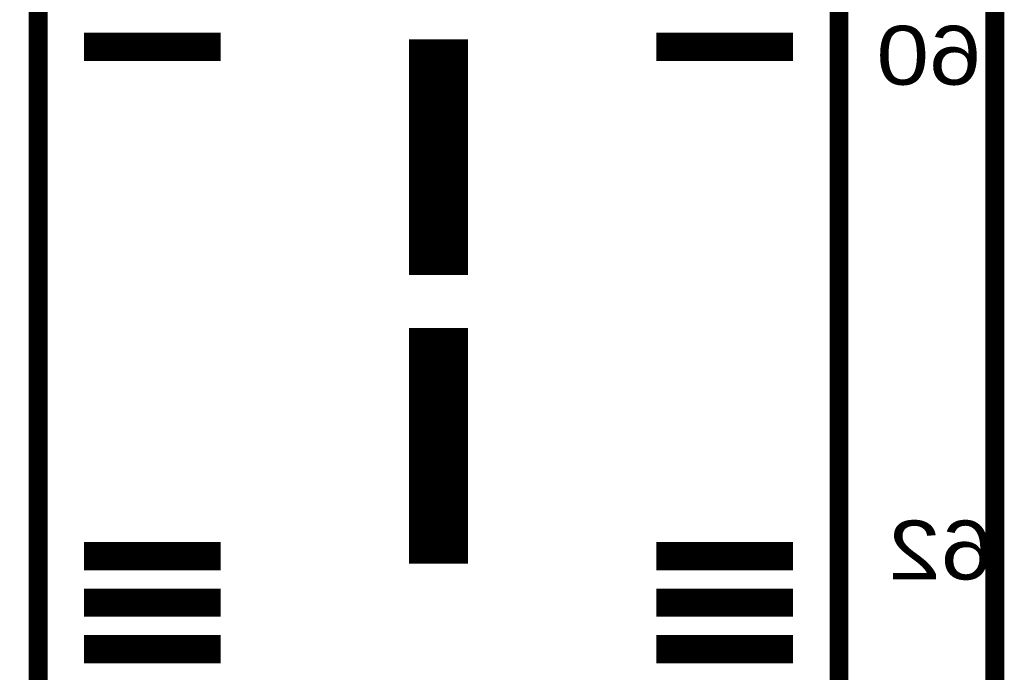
# Model space of a CAD drawing. Extents: x -28 to 78, y -35 to 66.
# Tile 26 of 31: x 48 to 59, y 29 to 36. Entities that reach past the tile are written whole.
import ezdxf

# ---------------------------------------------------------------- set-up
doc = ezdxf.new("R2010")
doc.units = 0
for name, color, linetype in [('BG_OUTLINE', 2, 'CONTINUOUS'), ('PG_SILKSCREEN_BOTTOM', 5, 'CONTINUOUS'), ('PIN_BOTTOM', 6, 'CONTINUOUS')]:
    doc.layers.add(name, color=color, linetype=linetype)

msp = doc.modelspace()

# ---------------------------------------------------------------- linework, layer by layer
at = {"layer": 'BG_OUTLINE', "const_width": 0.2032}
msp.add_lwpolyline([(0.000015, 0), (33.500017, 0), (33.500017, 10.499999), (58.500018, 10.499999), (58.500018, 55.499998), (33.500017, 55.499998), (33.500017, 66), (0.000015, 66)], close=True, dxfattribs=at)
at = {"layer": 'PG_SILKSCREEN_BOTTOM', "const_width": 0.2032}
msp.add_lwpolyline([(48.182017, 53.574), (48.182017, 12.426), (55.040017, 12.426), (56.818017, 14.204), (56.818017, 51.796), (55.040017, 53.574)], close=True, dxfattribs=at)
at = {"layer": 'PIN_BOTTOM', "const_width": 0.01}
for points in [[(48.682318, 35.598301), (48.682318, 35.893098), (50.145516, 35.893098), (50.145516, 35.598301)], [(54.854518, 35.598301), (54.854518, 35.893098), (56.317716, 35.893098), (56.317716, 35.598301)], [(52.187518, 33.290802), (52.187518, 35.8208), (52.812516, 35.8208), (52.812516, 33.290802)], [(52.187518, 30.179201), (52.187518, 32.709198), (52.812516, 32.709198), (52.812516, 30.179201)], [(48.682318, 30.106902), (48.682318, 30.401699), (50.145516, 30.401699), (50.145516, 30.106902)], [(54.854518, 30.106902), (54.854518, 30.401699), (56.317716, 30.401699), (56.317716, 30.106902)], [(48.682318, 29.606502), (48.682318, 29.901299), (50.145516, 29.901299), (50.145516, 29.606502)], [(54.854518, 29.606502), (54.854518, 29.901299), (56.317716, 29.901299), (56.317716, 29.606502)], [(48.682318, 29.106101), (48.682318, 29.400899), (50.145516, 29.400899), (50.145516, 29.106101)], [(54.854518, 29.106101), (54.854518, 29.400899), (56.317716, 29.400899), (56.317716, 29.106101)]]:
    msp.add_lwpolyline(points, close=True, dxfattribs=at)
for points in [[(48.682318, 35.889928), (50.145516, 35.889928)], [(54.854518, 35.889928), (56.317716, 35.889928)], [(48.682318, 35.879928), (50.145516, 35.879928)], [(48.682318, 35.869928), (50.145516, 35.869928)], [(48.682318, 35.859928), (50.145516, 35.859928)], [(48.682318, 35.849928), (50.145516, 35.849928)], [(48.682318, 35.839928), (50.145516, 35.839928)], [(48.682318, 35.829928), (50.145516, 35.829928)], [(48.682318, 35.819928), (50.145516, 35.819928)], [(48.682318, 35.809928), (50.145516, 35.809928)], [(48.682318, 35.799928), (50.145516, 35.799928)], [(48.682318, 35.789928), (50.145516, 35.789928)], [(52.187518, 35.819928), (52.812516, 35.819928)], [(52.187518, 35.809928), (52.812516, 35.809928)], [(52.187518, 35.799928), (52.812516, 35.799928)], [(52.187518, 35.789928), (52.812516, 35.789928)], [(54.854518, 35.879928), (56.317716, 35.879928)], [(54.854518, 35.869928), (56.317716, 35.869928)], [(54.854518, 35.859928), (56.317716, 35.859928)], [(54.854518, 35.849928), (56.317716, 35.849928)], [(54.854518, 35.839928), (56.317716, 35.839928)], [(54.854518, 35.829928), (56.317716, 35.829928)], [(54.854518, 35.819928), (56.317716, 35.819928)], [(54.854518, 35.809928), (56.317716, 35.809928)], [(54.854518, 35.799928), (56.317716, 35.799928)], [(54.854518, 35.789928), (56.317716, 35.789928)], [(48.682318, 35.779928), (50.145516, 35.779928)], [(48.682318, 35.769928), (50.145516, 35.769928)], [(48.682318, 35.759928), (50.145516, 35.759928)], [(48.682318, 35.749928), (50.145516, 35.749928)], [(48.682318, 35.739929), (50.145516, 35.739929)], [(48.682318, 35.729929), (50.145516, 35.729929)], [(48.682318, 35.719929), (50.145516, 35.719929)], [(48.682318, 35.709929), (50.145516, 35.709929)], [(48.682318, 35.699929), (50.145516, 35.699929)], [(48.682318, 35.689929), (50.145516, 35.689929)], [(48.682318, 35.679929), (50.145516, 35.679929)], [(52.187518, 35.779928), (52.812516, 35.779928)], [(52.187518, 35.769928), (52.812516, 35.769928)], [(52.187518, 35.759928), (52.812516, 35.759928)], [(52.187518, 35.749928), (52.812516, 35.749928)], [(52.187518, 35.739929), (52.812516, 35.739929)], [(52.187518, 35.729929), (52.812516, 35.729929)], [(52.187518, 35.719929), (52.812516, 35.719929)], [(52.187518, 35.709929), (52.812516, 35.709929)], [(52.187518, 35.699929), (52.812516, 35.699929)], [(52.187518, 35.689929), (52.812516, 35.689929)], [(52.187518, 35.679929), (52.812516, 35.679929)], [(54.854518, 35.779928), (56.317716, 35.779928)], [(54.854518, 35.769928), (56.317716, 35.769928)], [(54.854518, 35.759928), (56.317716, 35.759928)], [(54.854518, 35.749928), (56.317716, 35.749928)], [(54.854518, 35.739929), (56.317716, 35.739929)], [(54.854518, 35.729929), (56.317716, 35.729929)], [(54.854518, 35.719929), (56.317716, 35.719929)], [(54.854518, 35.709929), (56.317716, 35.709929)], [(54.854518, 35.699929), (56.317716, 35.699929)], [(54.854518, 35.689929), (56.317716, 35.689929)], [(54.854518, 35.679929), (56.317716, 35.679929)], [(48.682318, 35.669929), (50.145516, 35.669929)], [(48.682318, 35.659929), (50.145516, 35.659929)], [(48.682318, 35.649929), (50.145516, 35.649929)], [(48.682318, 35.639929), (50.145516, 35.639929)], [(48.682318, 35.629929), (50.145516, 35.629929)], [(48.682318, 35.619929), (50.145516, 35.619929)], [(48.682318, 35.609929), (50.145516, 35.609929)], [(48.682318, 35.599929), (50.145516, 35.599929)], [(52.187518, 35.669929), (52.812516, 35.669929)], [(52.187518, 35.659929), (52.812516, 35.659929)], [(52.187518, 35.649929), (52.812516, 35.649929)], [(52.187518, 35.639929), (52.812516, 35.639929)], [(52.187518, 35.629929), (52.812516, 35.629929)], [(52.187518, 35.619929), (52.812516, 35.619929)], [(52.187518, 35.609929), (52.812516, 35.609929)], [(52.187518, 35.599929), (52.812516, 35.599929)], [(52.187518, 35.589929), (52.812516, 35.589929)], [(52.187518, 35.579929), (52.812516, 35.579929)], [(54.854518, 35.669929), (56.317716, 35.669929)], [(54.854518, 35.659929), (56.317716, 35.659929)], [(54.854518, 35.649929), (56.317716, 35.649929)], [(54.854518, 35.639929), (56.317716, 35.639929)], [(54.854518, 35.629929), (56.317716, 35.629929)], [(54.854518, 35.619929), (56.317716, 35.619929)], [(54.854518, 35.609929), (56.317716, 35.609929)], [(54.854518, 35.599929), (56.317716, 35.599929)], [(52.187518, 35.569929), (52.812516, 35.569929)], [(52.187518, 35.559929), (52.812516, 35.559929)], [(52.187518, 35.549929), (52.812516, 35.549929)], [(52.187518, 35.539929), (52.812516, 35.539929)], [(52.187518, 35.529929), (52.812516, 35.529929)], [(52.187518, 35.519929), (52.812516, 35.519929)], [(52.187518, 35.509929), (52.812516, 35.509929)], [(52.187518, 35.499929), (52.812516, 35.499929)], [(52.187518, 35.489929), (52.812516, 35.489929)], [(52.187518, 35.479929), (52.812516, 35.479929)], [(52.187518, 35.469929), (52.812516, 35.469929)], [(52.187518, 35.459929), (52.812516, 35.459929)], [(52.187518, 35.449929), (52.812516, 35.449929)], [(52.187518, 35.439929), (52.812516, 35.439929)], [(52.187518, 35.429929), (52.812516, 35.429929)], [(52.187518, 35.419929), (52.812516, 35.419929)], [(52.187518, 35.409929), (52.812516, 35.409929)], [(52.187518, 35.399929), (52.812516, 35.399929)], [(52.187518, 35.389929), (52.812516, 35.389929)], [(52.187518, 35.379929), (52.812516, 35.379929)], [(52.187518, 35.369929), (52.812516, 35.369929)], [(52.187518, 35.359929), (52.812516, 35.359929)], [(52.187518, 35.349929), (52.812516, 35.349929)], [(52.187518, 35.339929), (52.812516, 35.339929)], [(52.187518, 35.329929), (52.812516, 35.329929)], [(52.187518, 35.319929), (52.812516, 35.319929)], [(52.187518, 35.309929), (52.812516, 35.309929)], [(52.187518, 35.299929), (52.812516, 35.299929)], [(52.187518, 35.289929), (52.812516, 35.289929)], [(52.187518, 35.279929), (52.812516, 35.279929)], [(52.187518, 35.269929), (52.812516, 35.269929)], [(52.187518, 35.259929), (52.812516, 35.259929)], [(52.187518, 35.24993), (52.812516, 35.24993)], [(52.187518, 35.23993), (52.812516, 35.23993)], [(52.187518, 35.22993), (52.812516, 35.22993)], [(52.187518, 35.21993), (52.812516, 35.21993)], [(52.187518, 35.20993), (52.812516, 35.20993)], [(52.187518, 35.19993), (52.812516, 35.19993)], [(52.187518, 35.18993), (52.812516, 35.18993)], [(52.187518, 35.17993), (52.812516, 35.17993)], [(52.187518, 35.16993), (52.812516, 35.16993)], [(52.187518, 35.15993), (52.812516, 35.15993)], [(52.187518, 35.14993), (52.812516, 35.14993)], [(52.187518, 35.13993), (52.812516, 35.13993)], [(52.187518, 35.12993), (52.812516, 35.12993)], [(52.187518, 35.11993), (52.812516, 35.11993)], [(52.187518, 35.10993), (52.812516, 35.10993)], [(52.187518, 35.09993), (52.812516, 35.09993)], [(52.187518, 35.08993), (52.812516, 35.08993)], [(52.187518, 35.07993), (52.812516, 35.07993)], [(52.187518, 35.06993), (52.812516, 35.06993)], [(52.187518, 35.05993), (52.812516, 35.05993)], [(52.187518, 35.04993), (52.812516, 35.04993)], [(52.187518, 35.03993), (52.812516, 35.03993)], [(52.187518, 35.02993), (52.812516, 35.02993)], [(52.187518, 35.01993), (52.812516, 35.01993)], [(52.187518, 35.00993), (52.812516, 35.00993)], [(52.187518, 34.99993), (52.812516, 34.99993)], [(52.187518, 34.98993), (52.812516, 34.98993)], [(52.187518, 34.97993), (52.812516, 34.97993)], [(52.187518, 34.96993), (52.812516, 34.96993)], [(52.187518, 34.95993), (52.812516, 34.95993)], [(52.187518, 34.94993), (52.812516, 34.94993)], [(52.187518, 34.93993), (52.812516, 34.93993)], [(52.187518, 34.92993), (52.812516, 34.92993)], [(52.187518, 34.91993), (52.812516, 34.91993)], [(52.187518, 34.90993), (52.812516, 34.90993)], [(52.187518, 34.89993), (52.812516, 34.89993)], [(52.187518, 34.88993), (52.812516, 34.88993)], [(52.187518, 34.87993), (52.812516, 34.87993)], [(52.187518, 34.86993), (52.812516, 34.86993)], [(52.187518, 34.85993), (52.812516, 34.85993)], [(52.187518, 34.84993), (52.812516, 34.84993)], [(52.187518, 34.83993), (52.812516, 34.83993)], [(52.187518, 34.82993), (52.812516, 34.82993)], [(52.187518, 34.81993), (52.812516, 34.81993)], [(52.187518, 34.80993), (52.812516, 34.80993)], [(52.187518, 34.79993), (52.812516, 34.79993)], [(52.187518, 34.78993), (52.812516, 34.78993)], [(52.187518, 34.77993), (52.812516, 34.77993)], [(52.187518, 34.76993), (52.812516, 34.76993)], [(52.187518, 34.75993), (52.812516, 34.75993)], [(52.187518, 34.74993), (52.812516, 34.74993)], [(52.187518, 34.739931), (52.812516, 34.739931)], [(52.187518, 34.729931), (52.812516, 34.729931)], [(52.187518, 34.719931), (52.812516, 34.719931)], [(52.187518, 34.709931), (52.812516, 34.709931)], [(52.187518, 34.699931), (52.812516, 34.699931)], [(52.187518, 34.689931), (52.812516, 34.689931)], [(52.187518, 34.679931), (52.812516, 34.679931)], [(52.187518, 34.669931), (52.812516, 34.669931)], [(52.187518, 34.659931), (52.812516, 34.659931)], [(52.187518, 34.649931), (52.812516, 34.649931)], [(52.187518, 34.639931), (52.812516, 34.639931)], [(52.187518, 34.629931), (52.812516, 34.629931)], [(52.187518, 34.619931), (52.812516, 34.619931)], [(52.187518, 34.609931), (52.812516, 34.609931)], [(52.187518, 34.599931), (52.812516, 34.599931)], [(52.187518, 34.589931), (52.812516, 34.589931)], [(52.187518, 34.579931), (52.812516, 34.579931)], [(52.187518, 34.569931), (52.812516, 34.569931)], [(52.187518, 34.559931), (52.812516, 34.559931)], [(52.187518, 34.549931), (52.812516, 34.549931)], [(52.187518, 34.539931), (52.812516, 34.539931)], [(52.187518, 34.529931), (52.812516, 34.529931)], [(52.187518, 34.519931), (52.812516, 34.519931)], [(52.187518, 34.509931), (52.812516, 34.509931)], [(52.187518, 34.499931), (52.812516, 34.499931)], [(52.187518, 34.489931), (52.812516, 34.489931)], [(52.187518, 34.479931), (52.812516, 34.479931)], [(52.187518, 34.469931), (52.812516, 34.469931)], [(52.187518, 34.459931), (52.812516, 34.459931)], [(52.187518, 34.449931), (52.812516, 34.449931)], [(52.187518, 34.439931), (52.812516, 34.439931)], [(52.187518, 34.429931), (52.812516, 34.429931)], [(52.187518, 34.419931), (52.812516, 34.419931)], [(52.187518, 34.409931), (52.812516, 34.409931)], [(52.187518, 34.399931), (52.812516, 34.399931)], [(52.187518, 34.389931), (52.812516, 34.389931)], [(52.187518, 34.379931), (52.812516, 34.379931)], [(52.187518, 34.369931), (52.812516, 34.369931)], [(52.187518, 34.359931), (52.812516, 34.359931)], [(52.187518, 34.349931), (52.812516, 34.349931)], [(52.187518, 34.339931), (52.812516, 34.339931)], [(52.187518, 34.329931), (52.812516, 34.329931)], [(52.187518, 34.319931), (52.812516, 34.319931)], [(52.187518, 34.309931), (52.812516, 34.309931)], [(52.187518, 34.299931), (52.812516, 34.299931)], [(52.187518, 34.289931), (52.812516, 34.289931)], [(52.187518, 34.279931), (52.812516, 34.279931)], [(52.187518, 34.269931), (52.812516, 34.269931)], [(52.187518, 34.259931), (52.812516, 34.259931)], [(52.187518, 34.249931), (52.812516, 34.249931)], [(52.187518, 34.239932), (52.812516, 34.239932)], [(52.187518, 34.229932), (52.812516, 34.229932)], [(52.187518, 34.219932), (52.812516, 34.219932)], [(52.187518, 34.209932), (52.812516, 34.209932)], [(52.187518, 34.199932), (52.812516, 34.199932)], [(52.187518, 34.189932), (52.812516, 34.189932)], [(52.187518, 34.179932), (52.812516, 34.179932)], [(52.187518, 34.169932), (52.812516, 34.169932)], [(52.187518, 34.159932), (52.812516, 34.159932)], [(52.187518, 34.149932), (52.812516, 34.149932)], [(52.187518, 34.139932), (52.812516, 34.139932)], [(52.187518, 34.129932), (52.812516, 34.129932)], [(52.187518, 34.119932), (52.812516, 34.119932)], [(52.187518, 34.109932), (52.812516, 34.109932)], [(52.187518, 34.099932), (52.812516, 34.099932)], [(52.187518, 34.089932), (52.812516, 34.089932)], [(52.187518, 34.079932), (52.812516, 34.079932)], [(52.187518, 34.069932), (52.812516, 34.069932)], [(52.187518, 34.059932), (52.812516, 34.059932)], [(52.187518, 34.049932), (52.812516, 34.049932)], [(52.187518, 34.039932), (52.812516, 34.039932)], [(52.187518, 34.029932), (52.812516, 34.029932)], [(52.187518, 34.019932), (52.812516, 34.019932)], [(52.187518, 34.009932), (52.812516, 34.009932)], [(52.187518, 33.999932), (52.812516, 33.999932)], [(52.187518, 33.989932), (52.812516, 33.989932)], [(52.187518, 33.979932), (52.812516, 33.979932)], [(52.187518, 33.969932), (52.812516, 33.969932)], [(52.187518, 33.959932), (52.812516, 33.959932)], [(52.187518, 33.949932), (52.812516, 33.949932)], [(52.187518, 33.939932), (52.812516, 33.939932)], [(52.187518, 33.929932), (52.812516, 33.929932)], [(52.187518, 33.919932), (52.812516, 33.919932)], [(52.187518, 33.909932), (52.812516, 33.909932)], [(52.187518, 33.899932), (52.812516, 33.899932)], [(52.187518, 33.889932), (52.812516, 33.889932)], [(52.187518, 33.879932), (52.812516, 33.879932)], [(52.187518, 33.869932), (52.812516, 33.869932)], [(52.187518, 33.859932), (52.812516, 33.859932)], [(52.187518, 33.849932), (52.812516, 33.849932)], [(52.187518, 33.839932), (52.812516, 33.839932)], [(52.187518, 33.829932), (52.812516, 33.829932)], [(52.187518, 33.819932), (52.812516, 33.819932)], [(52.187518, 33.809932), (52.812516, 33.809932)], [(52.187518, 33.799932), (52.812516, 33.799932)], [(52.187518, 33.789932), (52.812516, 33.789932)], [(52.187518, 33.779932), (52.812516, 33.779932)], [(52.187518, 33.769932), (52.812516, 33.769932)], [(52.187518, 33.759932), (52.812516, 33.759932)], [(52.187518, 33.749933), (52.812516, 33.749933)], [(52.187518, 33.739933), (52.812516, 33.739933)], [(52.187518, 33.729933), (52.812516, 33.729933)], [(52.187518, 33.719933), (52.812516, 33.719933)], [(52.187518, 33.709933), (52.812516, 33.709933)], [(52.187518, 33.699933), (52.812516, 33.699933)], [(52.187518, 33.689933), (52.812516, 33.689933)], [(52.187518, 33.679933), (52.812516, 33.679933)], [(52.187518, 33.669933), (52.812516, 33.669933)], [(52.187518, 33.659933), (52.812516, 33.659933)], [(52.187518, 33.649933), (52.812516, 33.649933)], [(52.187518, 33.639933), (52.812516, 33.639933)], [(52.187518, 33.629933), (52.812516, 33.629933)], [(52.187518, 33.619933), (52.812516, 33.619933)], [(52.187518, 33.609933), (52.812516, 33.609933)], [(52.187518, 33.599933), (52.812516, 33.599933)], [(52.187518, 33.589933), (52.812516, 33.589933)], [(52.187518, 33.579933), (52.812516, 33.579933)], [(52.187518, 33.569933), (52.812516, 33.569933)], [(52.187518, 33.559933), (52.812516, 33.559933)], [(52.187518, 33.549933), (52.812516, 33.549933)], [(52.187518, 33.539933), (52.812516, 33.539933)], [(52.187518, 33.529933), (52.812516, 33.529933)], [(52.187518, 33.519933), (52.812516, 33.519933)], [(52.187518, 33.509933), (52.812516, 33.509933)], [(52.187518, 33.499933), (52.812516, 33.499933)], [(52.187518, 33.489933), (52.812516, 33.489933)], [(52.187518, 33.479933), (52.812516, 33.479933)], [(52.187518, 33.469933), (52.812516, 33.469933)], [(52.187518, 33.459933), (52.812516, 33.459933)], [(52.187518, 33.449933), (52.812516, 33.449933)], [(52.187518, 33.439933), (52.812516, 33.439933)], [(52.187518, 33.429933), (52.812516, 33.429933)], [(52.187518, 33.419933), (52.812516, 33.419933)], [(52.187518, 33.409933), (52.812516, 33.409933)], [(52.187518, 33.399933), (52.812516, 33.399933)], [(52.187518, 33.389933), (52.812516, 33.389933)], [(52.187518, 33.379933), (52.812516, 33.379933)], [(52.187518, 33.369933), (52.812516, 33.369933)], [(52.187518, 33.359933), (52.812516, 33.359933)], [(52.187518, 33.349933), (52.812516, 33.349933)], [(52.187518, 33.339933), (52.812516, 33.339933)], [(52.187518, 33.329933), (52.812516, 33.329933)], [(52.187518, 33.319933), (52.812516, 33.319933)], [(52.187518, 33.309933), (52.812516, 33.309933)], [(52.187518, 33.299933), (52.812516, 33.299933)], [(52.187518, 32.699935), (52.812516, 32.699935)], [(52.187518, 32.689935), (52.812516, 32.689935)], [(52.187518, 32.679935), (52.812516, 32.679935)], [(52.187518, 32.669935), (52.812516, 32.669935)], [(52.187518, 32.659935), (52.812516, 32.659935)], [(52.187518, 32.649935), (52.812516, 32.649935)], [(52.187518, 32.639935), (52.812516, 32.639935)], [(52.187518, 32.629935), (52.812516, 32.629935)], [(52.187518, 32.619935), (52.812516, 32.619935)], [(52.187518, 32.609935), (52.812516, 32.609935)], [(52.187518, 32.599935), (52.812516, 32.599935)], [(52.187518, 32.589935), (52.812516, 32.589935)], [(52.187518, 32.579935), (52.812516, 32.579935)], [(52.187518, 32.569935), (52.812516, 32.569935)], [(52.187518, 32.559935), (52.812516, 32.559935)], [(52.187518, 32.549935), (52.812516, 32.549935)], [(52.187518, 32.539935), (52.812516, 32.539935)], [(52.187518, 32.529935), (52.812516, 32.529935)], [(52.187518, 32.519935), (52.812516, 32.519935)], [(52.187518, 32.509935), (52.812516, 32.509935)], [(52.187518, 32.499935), (52.812516, 32.499935)], [(52.187518, 32.489935), (52.812516, 32.489935)], [(52.187518, 32.479935), (52.812516, 32.479935)], [(52.187518, 32.469935), (52.812516, 32.469935)], [(52.187518, 32.459935), (52.812516, 32.459935)], [(52.187518, 32.449935), (52.812516, 32.449935)], [(52.187518, 32.439935), (52.812516, 32.439935)], [(52.187518, 32.429935), (52.812516, 32.429935)], [(52.187518, 32.419935), (52.812516, 32.419935)], [(52.187518, 32.409935), (52.812516, 32.409935)], [(52.187518, 32.399935), (52.812516, 32.399935)], [(52.187518, 32.389935), (52.812516, 32.389935)], [(52.187518, 32.379935), (52.812516, 32.379935)], [(52.187518, 32.369935), (52.812516, 32.369935)], [(52.187518, 32.359935), (52.812516, 32.359935)], [(52.187518, 32.349935), (52.812516, 32.349935)], [(52.187518, 32.339935), (52.812516, 32.339935)], [(52.187518, 32.329935), (52.812516, 32.329935)], [(52.187518, 32.319935), (52.812516, 32.319935)], [(52.187518, 32.309935), (52.812516, 32.309935)], [(52.187518, 32.299935), (52.812516, 32.299935)], [(52.187518, 32.289935), (52.812516, 32.289935)], [(52.187518, 32.279935), (52.812516, 32.279935)], [(52.187518, 32.269935), (52.812516, 32.269935)], [(52.187518, 32.259935), (52.812516, 32.259935)], [(52.187518, 32.249935), (52.812516, 32.249935)], [(52.187518, 32.239936), (52.812516, 32.239936)], [(52.187518, 32.229936), (52.812516, 32.229936)], [(52.187518, 32.219936), (52.812516, 32.219936)], [(52.187518, 32.209936), (52.812516, 32.209936)], [(52.187518, 32.199936), (52.812516, 32.199936)], [(52.187518, 32.189936), (52.812516, 32.189936)], [(52.187518, 32.179936), (52.812516, 32.179936)], [(52.187518, 32.169936), (52.812516, 32.169936)], [(52.187518, 32.159936), (52.812516, 32.159936)], [(52.187518, 32.149936), (52.812516, 32.149936)], [(52.187518, 32.139936), (52.812516, 32.139936)], [(52.187518, 32.129936), (52.812516, 32.129936)], [(52.187518, 32.119936), (52.812516, 32.119936)], [(52.187518, 32.109936), (52.812516, 32.109936)], [(52.187518, 32.099936), (52.812516, 32.099936)], [(52.187518, 32.089936), (52.812516, 32.089936)], [(52.187518, 32.079936), (52.812516, 32.079936)], [(52.187518, 32.069936), (52.812516, 32.069936)], [(52.187518, 32.059936), (52.812516, 32.059936)], [(52.187518, 32.049936), (52.812516, 32.049936)], [(52.187518, 32.039936), (52.812516, 32.039936)], [(52.187518, 32.029936), (52.812516, 32.029936)], [(52.187518, 32.019936), (52.812516, 32.019936)], [(52.187518, 32.009936), (52.812516, 32.009936)], [(52.187518, 31.999936), (52.812516, 31.999936)], [(52.187518, 31.989936), (52.812516, 31.989936)], [(52.187518, 31.979936), (52.812516, 31.979936)], [(52.187518, 31.969936), (52.812516, 31.969936)], [(52.187518, 31.959936), (52.812516, 31.959936)], [(52.187518, 31.949936), (52.812516, 31.949936)], [(52.187518, 31.939936), (52.812516, 31.939936)], [(52.187518, 31.929936), (52.812516, 31.929936)], [(52.187518, 31.919936), (52.812516, 31.919936)], [(52.187518, 31.909936), (52.812516, 31.909936)], [(52.187518, 31.899936), (52.812516, 31.899936)], [(52.187518, 31.889936), (52.812516, 31.889936)], [(52.187518, 31.879936), (52.812516, 31.879936)], [(52.187518, 31.869936), (52.812516, 31.869936)], [(52.187518, 31.859936), (52.812516, 31.859936)], [(52.187518, 31.849936), (52.812516, 31.849936)], [(52.187518, 31.839936), (52.812516, 31.839936)], [(52.187518, 31.829936), (52.812516, 31.829936)], [(52.187518, 31.819936), (52.812516, 31.819936)], [(52.187518, 31.809936), (52.812516, 31.809936)], [(52.187518, 31.799936), (52.812516, 31.799936)], [(52.187518, 31.789936), (52.812516, 31.789936)], [(52.187518, 31.779936), (52.812516, 31.779936)], [(52.187518, 31.769936), (52.812516, 31.769936)], [(52.187518, 31.759936), (52.812516, 31.759936)], [(52.187518, 31.749936), (52.812516, 31.749936)], [(52.187518, 31.739937), (52.812516, 31.739937)], [(52.187518, 31.729937), (52.812516, 31.729937)], [(52.187518, 31.719937), (52.812516, 31.719937)], [(52.187518, 31.709937), (52.812516, 31.709937)], [(52.187518, 31.699937), (52.812516, 31.699937)], [(52.187518, 31.689937), (52.812516, 31.689937)], [(52.187518, 31.679937), (52.812516, 31.679937)], [(52.187518, 31.669937), (52.812516, 31.669937)], [(52.187518, 31.659937), (52.812516, 31.659937)], [(52.187518, 31.649937), (52.812516, 31.649937)], [(52.187518, 31.639937), (52.812516, 31.639937)], [(52.187518, 31.629937), (52.812516, 31.629937)], [(52.187518, 31.619937), (52.812516, 31.619937)], [(52.187518, 31.609937), (52.812516, 31.609937)], [(52.187518, 31.599937), (52.812516, 31.599937)], [(52.187518, 31.589937), (52.812516, 31.589937)], [(52.187518, 31.579937), (52.812516, 31.579937)], [(52.187518, 31.569937), (52.812516, 31.569937)], [(52.187518, 31.559937), (52.812516, 31.559937)], [(52.187518, 31.549937), (52.812516, 31.549937)], [(52.187518, 31.539937), (52.812516, 31.539937)], [(52.187518, 31.529937), (52.812516, 31.529937)], [(52.187518, 31.519937), (52.812516, 31.519937)], [(52.187518, 31.509937), (52.812516, 31.509937)], [(52.187518, 31.499937), (52.812516, 31.499937)], [(52.187518, 31.489937), (52.812516, 31.489937)], [(52.187518, 31.479937), (52.812516, 31.479937)], [(52.187518, 31.469937), (52.812516, 31.469937)], [(52.187518, 31.459937), (52.812516, 31.459937)], [(52.187518, 31.449937), (52.812516, 31.449937)], [(52.187518, 31.439937), (52.812516, 31.439937)], [(52.187518, 31.429937), (52.812516, 31.429937)], [(52.187518, 31.419937), (52.812516, 31.419937)], [(52.187518, 31.409937), (52.812516, 31.409937)], [(52.187518, 31.399937), (52.812516, 31.399937)], [(52.187518, 31.389937), (52.812516, 31.389937)], [(52.187518, 31.379937), (52.812516, 31.379937)], [(52.187518, 31.369937), (52.812516, 31.369937)], [(52.187518, 31.359937), (52.812516, 31.359937)], [(52.187518, 31.349937), (52.812516, 31.349937)], [(52.187518, 31.339937), (52.812516, 31.339937)], [(52.187518, 31.329937), (52.812516, 31.329937)], [(52.187518, 31.319937), (52.812516, 31.319937)], [(52.187518, 31.309937), (52.812516, 31.309937)], [(52.187518, 31.299937), (52.812516, 31.299937)], [(52.187518, 31.289937), (52.812516, 31.289937)], [(52.187518, 31.279937), (52.812516, 31.279937)], [(52.187518, 31.269937), (52.812516, 31.269937)], [(52.187518, 31.259937), (52.812516, 31.259937)], [(52.187518, 31.249937), (52.812516, 31.249937)], [(52.187518, 31.239938), (52.812516, 31.239938)], [(52.187518, 31.229938), (52.812516, 31.229938)], [(52.187518, 31.219938), (52.812516, 31.219938)], [(52.187518, 31.209938), (52.812516, 31.209938)], [(52.187518, 31.199938), (52.812516, 31.199938)], [(52.187518, 31.189938), (52.812516, 31.189938)], [(52.187518, 31.179938), (52.812516, 31.179938)], [(52.187518, 31.169938), (52.812516, 31.169938)], [(52.187518, 31.159938), (52.812516, 31.159938)], [(52.187518, 31.149938), (52.812516, 31.149938)], [(52.187518, 31.139938), (52.812516, 31.139938)], [(52.187518, 31.129938), (52.812516, 31.129938)], [(52.187518, 31.119938), (52.812516, 31.119938)], [(52.187518, 31.109938), (52.812516, 31.109938)], [(52.187518, 31.099938), (52.812516, 31.099938)], [(52.187518, 31.089938), (52.812516, 31.089938)], [(52.187518, 31.079938), (52.812516, 31.079938)], [(52.187518, 31.069938), (52.812516, 31.069938)], [(52.187518, 31.059938), (52.812516, 31.059938)], [(52.187518, 31.049938), (52.812516, 31.049938)], [(52.187518, 31.039938), (52.812516, 31.039938)], [(52.187518, 31.029938), (52.812516, 31.029938)], [(52.187518, 31.019938), (52.812516, 31.019938)], [(52.187518, 31.009938), (52.812516, 31.009938)], [(52.187518, 30.999938), (52.812516, 30.999938)], [(52.187518, 30.989938), (52.812516, 30.989938)], [(52.187518, 30.979938), (52.812516, 30.979938)], [(52.187518, 30.969938), (52.812516, 30.969938)], [(52.187518, 30.959938), (52.812516, 30.959938)], [(52.187518, 30.949938), (52.812516, 30.949938)], [(52.187518, 30.939938), (52.812516, 30.939938)], [(52.187518, 30.929938), (52.812516, 30.929938)], [(52.187518, 30.919938), (52.812516, 30.919938)], [(52.187518, 30.909938), (52.812516, 30.909938)], [(52.187518, 30.899938), (52.812516, 30.899938)], [(52.187518, 30.889938), (52.812516, 30.889938)], [(52.187518, 30.879938), (52.812516, 30.879938)], [(52.187518, 30.869938), (52.812516, 30.869938)], [(52.187518, 30.859938), (52.812516, 30.859938)], [(52.187518, 30.849938), (52.812516, 30.849938)], [(52.187518, 30.839938), (52.812516, 30.839938)], [(52.187518, 30.829938), (52.812516, 30.829938)], [(52.187518, 30.819938), (52.812516, 30.819938)], [(52.187518, 30.809938), (52.812516, 30.809938)], [(52.187518, 30.799938), (52.812516, 30.799938)], [(52.187518, 30.789938), (52.812516, 30.789938)], [(52.187518, 30.779938), (52.812516, 30.779938)], [(52.187518, 30.769938), (52.812516, 30.769938)], [(52.187518, 30.759938), (52.812516, 30.759938)], [(52.187518, 30.749938), (52.812516, 30.749938)], [(52.187518, 30.739939), (52.812516, 30.739939)], [(52.187518, 30.729939), (52.812516, 30.729939)], [(52.187518, 30.719939), (52.812516, 30.719939)], [(52.187518, 30.709939), (52.812516, 30.709939)], [(52.187518, 30.699939), (52.812516, 30.699939)], [(52.187518, 30.689939), (52.812516, 30.689939)], [(52.187518, 30.679939), (52.812516, 30.679939)], [(52.187518, 30.669939), (52.812516, 30.669939)], [(52.187518, 30.659939), (52.812516, 30.659939)], [(52.187518, 30.649939), (52.812516, 30.649939)], [(52.187518, 30.639939), (52.812516, 30.639939)], [(52.187518, 30.629939), (52.812516, 30.629939)], [(52.187518, 30.619939), (52.812516, 30.619939)], [(52.187518, 30.609939), (52.812516, 30.609939)], [(52.187518, 30.599939), (52.812516, 30.599939)], [(52.187518, 30.589939), (52.812516, 30.589939)], [(52.187518, 30.579939), (52.812516, 30.579939)], [(52.187518, 30.569939), (52.812516, 30.569939)], [(52.187518, 30.559939), (52.812516, 30.559939)], [(52.187518, 30.549939), (52.812516, 30.549939)], [(52.187518, 30.539939), (52.812516, 30.539939)], [(52.187518, 30.529939), (52.812516, 30.529939)], [(52.187518, 30.519939), (52.812516, 30.519939)], [(52.187518, 30.509939), (52.812516, 30.509939)], [(52.187518, 30.499939), (52.812516, 30.499939)], [(52.187518, 30.489939), (52.812516, 30.489939)], [(52.187518, 30.479939), (52.812516, 30.479939)], [(48.682318, 30.399939), (50.145516, 30.399939)], [(48.682318, 30.389939), (50.145516, 30.389939)], [(48.682318, 30.379939), (50.145516, 30.379939)], [(48.682318, 30.369939), (50.145516, 30.369939)], [(52.187518, 30.469939), (52.812516, 30.469939)], [(52.187518, 30.459939), (52.812516, 30.459939)], [(52.187518, 30.449939), (52.812516, 30.449939)], [(52.187518, 30.439939), (52.812516, 30.439939)], [(52.187518, 30.429939), (52.812516, 30.429939)], [(52.187518, 30.419939), (52.812516, 30.419939)], [(52.187518, 30.409939), (52.812516, 30.409939)], [(52.187518, 30.399939), (52.812516, 30.399939)], [(52.187518, 30.389939), (52.812516, 30.389939)], [(52.187518, 30.379939), (52.812516, 30.379939)], [(52.187518, 30.369939), (52.812516, 30.369939)], [(54.854518, 30.399939), (56.317716, 30.399939)], [(54.854518, 30.389939), (56.317716, 30.389939)], [(54.854518, 30.379939), (56.317716, 30.379939)], [(54.854518, 30.369939), (56.317716, 30.369939)], [(48.682318, 30.359939), (50.145516, 30.359939)], [(48.682318, 30.349939), (50.145516, 30.349939)], [(48.682318, 30.339939), (50.145516, 30.339939)], [(48.682318, 30.329939), (50.145516, 30.329939)], [(48.682318, 30.319939), (50.145516, 30.319939)], [(48.682318, 30.309939), (50.145516, 30.309939)], [(48.682318, 30.299939), (50.145516, 30.299939)], [(48.682318, 30.289939), (50.145516, 30.289939)], [(48.682318, 30.279939), (50.145516, 30.279939)], [(48.682318, 30.269939), (50.145516, 30.269939)], [(52.187518, 30.359939), (52.812516, 30.359939)], [(52.187518, 30.349939), (52.812516, 30.349939)], [(52.187518, 30.339939), (52.812516, 30.339939)], [(52.187518, 30.329939), (52.812516, 30.329939)], [(52.187518, 30.319939), (52.812516, 30.319939)], [(52.187518, 30.309939), (52.812516, 30.309939)], [(52.187518, 30.299939), (52.812516, 30.299939)], [(52.187518, 30.289939), (52.812516, 30.289939)], [(52.187518, 30.279939), (52.812516, 30.279939)], [(52.187518, 30.269939), (52.812516, 30.269939)], [(54.854518, 30.359939), (56.317716, 30.359939)], [(54.854518, 30.349939), (56.317716, 30.349939)], [(54.854518, 30.339939), (56.317716, 30.339939)], [(54.854518, 30.329939), (56.317716, 30.329939)], [(54.854518, 30.319939), (56.317716, 30.319939)], [(54.854518, 30.309939), (56.317716, 30.309939)], [(54.854518, 30.299939), (56.317716, 30.299939)], [(54.854518, 30.289939), (56.317716, 30.289939)], [(54.854518, 30.279939), (56.317716, 30.279939)], [(54.854518, 30.269939), (56.317716, 30.269939)], [(48.682318, 30.259939), (50.145516, 30.259939)], [(48.682318, 30.24994), (50.145516, 30.24994)], [(48.682318, 30.23994), (50.145516, 30.23994)], [(48.682318, 30.22994), (50.145516, 30.22994)], [(48.682318, 30.21994), (50.145516, 30.21994)], [(48.682318, 30.20994), (50.145516, 30.20994)], [(48.682318, 30.19994), (50.145516, 30.19994)], [(48.682318, 30.18994), (50.145516, 30.18994)], [(48.682318, 30.17994), (50.145516, 30.17994)], [(48.682318, 30.16994), (50.145516, 30.16994)], [(48.682318, 30.15994), (50.145516, 30.15994)], [(52.187518, 30.259939), (52.812516, 30.259939)], [(52.187518, 30.24994), (52.812516, 30.24994)], [(52.187518, 30.23994), (52.812516, 30.23994)], [(52.187518, 30.22994), (52.812516, 30.22994)], [(52.187518, 30.21994), (52.812516, 30.21994)], [(52.187518, 30.20994), (52.812516, 30.20994)], [(52.187518, 30.19994), (52.812516, 30.19994)], [(52.187518, 30.18994), (52.812516, 30.18994)], [(52.187518, 30.17994), (52.812516, 30.17994)], [(54.854518, 30.259939), (56.317716, 30.259939)], [(54.854518, 30.24994), (56.317716, 30.24994)], [(54.854518, 30.23994), (56.317716, 30.23994)], [(54.854518, 30.22994), (56.317716, 30.22994)], [(54.854518, 30.21994), (56.317716, 30.21994)], [(54.854518, 30.20994), (56.317716, 30.20994)], [(54.854518, 30.19994), (56.317716, 30.19994)], [(54.854518, 30.18994), (56.317716, 30.18994)], [(54.854518, 30.17994), (56.317716, 30.17994)], [(54.854518, 30.16994), (56.317716, 30.16994)], [(54.854518, 30.15994), (56.317716, 30.15994)], [(48.682318, 30.14994), (50.145516, 30.14994)], [(48.682318, 30.13994), (50.145516, 30.13994)], [(48.682318, 30.12994), (50.145516, 30.12994)], [(48.682318, 30.11994), (50.145516, 30.11994)], [(48.682318, 30.10994), (50.145516, 30.10994)], [(54.854518, 30.14994), (56.317716, 30.14994)], [(54.854518, 30.13994), (56.317716, 30.13994)], [(54.854518, 30.12994), (56.317716, 30.12994)], [(54.854518, 30.11994), (56.317716, 30.11994)], [(54.854518, 30.10994), (56.317716, 30.10994)], [(48.682318, 29.89994), (50.145516, 29.89994)], [(48.682318, 29.88994), (50.145516, 29.88994)], [(48.682318, 29.87994), (50.145516, 29.87994)], [(48.682318, 29.86994), (50.145516, 29.86994)], [(48.682318, 29.85994), (50.145516, 29.85994)], [(48.682318, 29.84994), (50.145516, 29.84994)], [(48.682318, 29.83994), (50.145516, 29.83994)], [(54.854518, 29.89994), (56.317716, 29.89994)], [(54.854518, 29.88994), (56.317716, 29.88994)], [(54.854518, 29.87994), (56.317716, 29.87994)], [(54.854518, 29.86994), (56.317716, 29.86994)], [(54.854518, 29.85994), (56.317716, 29.85994)], [(54.854518, 29.84994), (56.317716, 29.84994)], [(54.854518, 29.83994), (56.317716, 29.83994)], [(48.682318, 29.82994), (50.145516, 29.82994)], [(48.682318, 29.81994), (50.145516, 29.81994)], [(48.682318, 29.80994), (50.145516, 29.80994)], [(48.682318, 29.79994), (50.145516, 29.79994)], [(48.682318, 29.78994), (50.145516, 29.78994)], [(48.682318, 29.77994), (50.145516, 29.77994)], [(48.682318, 29.76994), (50.145516, 29.76994)], [(48.682318, 29.75994), (50.145516, 29.75994)], [(48.682318, 29.74994), (50.145516, 29.74994)], [(48.682318, 29.739941), (50.145516, 29.739941)], [(48.682318, 29.729941), (50.145516, 29.729941)], [(54.854518, 29.82994), (56.317716, 29.82994)], [(54.854518, 29.81994), (56.317716, 29.81994)], [(54.854518, 29.80994), (56.317716, 29.80994)], [(54.854518, 29.79994), (56.317716, 29.79994)], [(54.854518, 29.78994), (56.317716, 29.78994)], [(54.854518, 29.77994), (56.317716, 29.77994)], [(54.854518, 29.76994), (56.317716, 29.76994)], [(54.854518, 29.75994), (56.317716, 29.75994)], [(54.854518, 29.74994), (56.317716, 29.74994)], [(54.854518, 29.739941), (56.317716, 29.739941)], [(54.854518, 29.729941), (56.317716, 29.729941)], [(48.682318, 29.719941), (50.145516, 29.719941)], [(48.682318, 29.709941), (50.145516, 29.709941)], [(48.682318, 29.699941), (50.145516, 29.699941)], [(48.682318, 29.689941), (50.145516, 29.689941)], [(48.682318, 29.679941), (50.145516, 29.679941)], [(48.682318, 29.669941), (50.145516, 29.669941)], [(48.682318, 29.659941), (50.145516, 29.659941)], [(48.682318, 29.649941), (50.145516, 29.649941)], [(48.682318, 29.639941), (50.145516, 29.639941)], [(48.682318, 29.629941), (50.145516, 29.629941)], [(54.854518, 29.719941), (56.317716, 29.719941)], [(54.854518, 29.709941), (56.317716, 29.709941)], [(54.854518, 29.699941), (56.317716, 29.699941)], [(54.854518, 29.689941), (56.317716, 29.689941)], [(54.854518, 29.679941), (56.317716, 29.679941)], [(54.854518, 29.669941), (56.317716, 29.669941)], [(54.854518, 29.659941), (56.317716, 29.659941)], [(54.854518, 29.649941), (56.317716, 29.649941)], [(54.854518, 29.639941), (56.317716, 29.639941)], [(54.854518, 29.629941), (56.317716, 29.629941)], [(48.682318, 29.619941), (50.145516, 29.619941)], [(48.682318, 29.609941), (50.145516, 29.609941)], [(54.854518, 29.619941), (56.317716, 29.619941)], [(54.854518, 29.609941), (56.317716, 29.609941)], [(48.682318, 29.399941), (50.145516, 29.399941)], [(48.682318, 29.389941), (50.145516, 29.389941)], [(48.682318, 29.379941), (50.145516, 29.379941)], [(48.682318, 29.369941), (50.145516, 29.369941)], [(48.682318, 29.359941), (50.145516, 29.359941)], [(48.682318, 29.349941), (50.145516, 29.349941)], [(48.682318, 29.339941), (50.145516, 29.339941)], [(48.682318, 29.329941), (50.145516, 29.329941)], [(48.682318, 29.319941), (50.145516, 29.319941)], [(48.682318, 29.309941), (50.145516, 29.309941)], [(54.854518, 29.399941), (56.317716, 29.399941)], [(54.854518, 29.389941), (56.317716, 29.389941)], [(54.854518, 29.379941), (56.317716, 29.379941)], [(54.854518, 29.369941), (56.317716, 29.369941)], [(54.854518, 29.359941), (56.317716, 29.359941)], [(54.854518, 29.349941), (56.317716, 29.349941)], [(54.854518, 29.339941), (56.317716, 29.339941)], [(54.854518, 29.329941), (56.317716, 29.329941)], [(54.854518, 29.319941), (56.317716, 29.319941)], [(54.854518, 29.309941), (56.317716, 29.309941)], [(48.682318, 29.299941), (50.145516, 29.299941)], [(48.682318, 29.289941), (50.145516, 29.289941)], [(48.682318, 29.279941), (50.145516, 29.279941)], [(48.682318, 29.269941), (50.145516, 29.269941)], [(48.682318, 29.259941), (50.145516, 29.259941)], [(48.682318, 29.249941), (50.145516, 29.249941)], [(48.682318, 29.239942), (50.145516, 29.239942)], [(48.682318, 29.229942), (50.145516, 29.229942)], [(48.682318, 29.219942), (50.145516, 29.219942)], [(48.682318, 29.209942), (50.145516, 29.209942)], [(48.682318, 29.199942), (50.145516, 29.199942)], [(54.854518, 29.299941), (56.317716, 29.299941)], [(54.854518, 29.289941), (56.317716, 29.289941)], [(54.854518, 29.279941), (56.317716, 29.279941)], [(54.854518, 29.269941), (56.317716, 29.269941)], [(54.854518, 29.259941), (56.317716, 29.259941)], [(54.854518, 29.249941), (56.317716, 29.249941)], [(54.854518, 29.239942), (56.317716, 29.239942)], [(54.854518, 29.229942), (56.317716, 29.229942)], [(54.854518, 29.219942), (56.317716, 29.219942)], [(54.854518, 29.209942), (56.317716, 29.209942)], [(54.854518, 29.199942), (56.317716, 29.199942)], [(48.682318, 29.189942), (50.145516, 29.189942)], [(48.682318, 29.179942), (50.145516, 29.179942)], [(48.682318, 29.169942), (50.145516, 29.169942)], [(48.682318, 29.159942), (50.145516, 29.159942)], [(48.682318, 29.149942), (50.145516, 29.149942)], [(48.682318, 29.139942), (50.145516, 29.139942)], [(48.682318, 29.129942), (50.145516, 29.129942)], [(48.682318, 29.119942), (50.145516, 29.119942)], [(48.682318, 29.109942), (50.145516, 29.109942)], [(54.854518, 29.189942), (56.317716, 29.189942)], [(54.854518, 29.179942), (56.317716, 29.179942)], [(54.854518, 29.169942), (56.317716, 29.169942)], [(54.854518, 29.159942), (56.317716, 29.159942)], [(54.854518, 29.149942), (56.317716, 29.149942)], [(54.854518, 29.139942), (56.317716, 29.139942)], [(54.854518, 29.129942), (56.317716, 29.129942)], [(54.854518, 29.119942), (56.317716, 29.119942)], [(54.854518, 29.109942), (56.317716, 29.109942)]]:
    msp.add_lwpolyline(points, dxfattribs=at)

# ---------------------------------------------------------------- texts
at = {"layer": 'PG_SILKSCREEN_BOTTOM', "text_generation_flag": 2, "width": 1.2}
for s, p in [('60', (58.356017, 35.337999)), ('62', (58.483017, 30.003999))]:
    msp.add_text(s, height=0.635, dxfattribs=at).set_placement(p)

doc.saveas('drawing.dxf')
